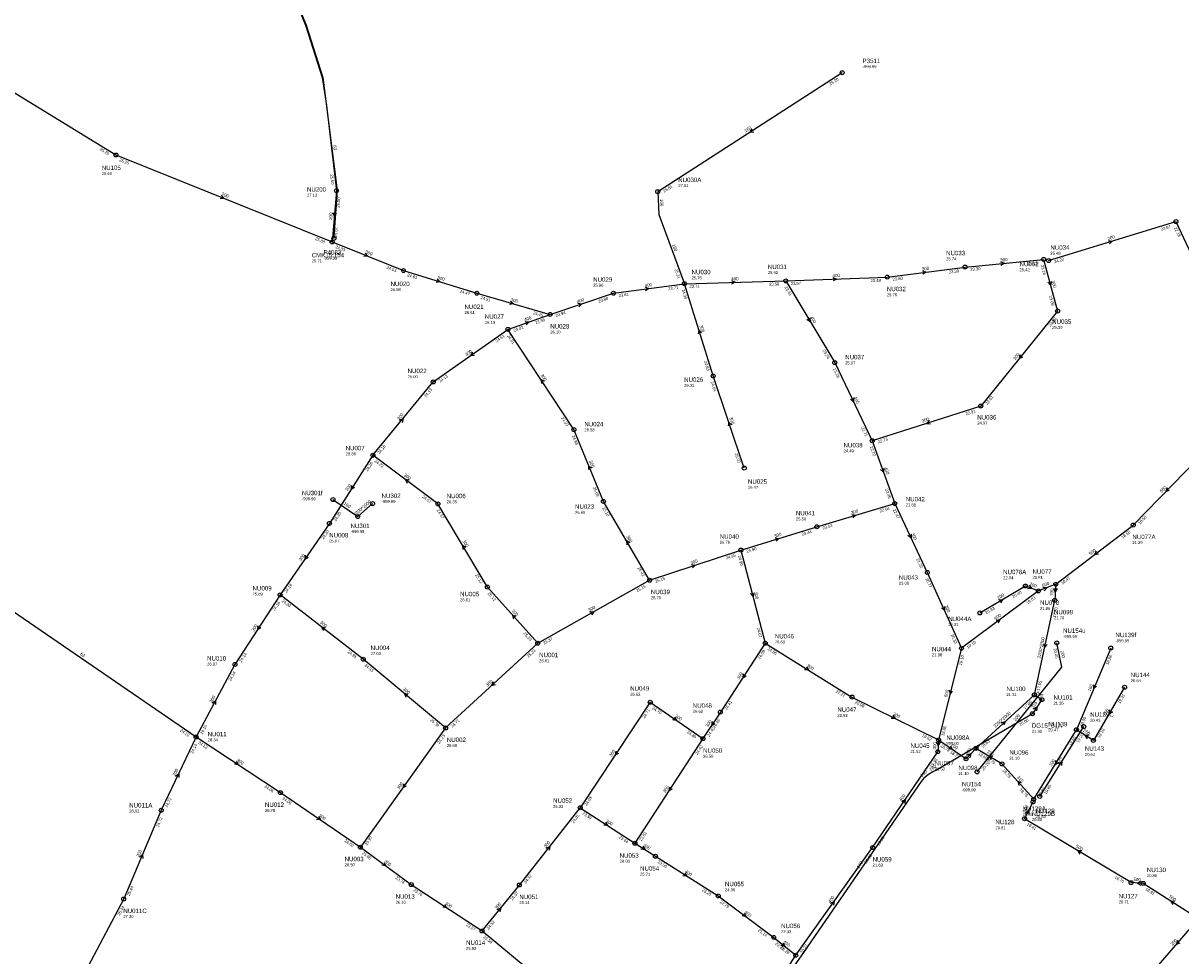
# Model space of a CAD drawing. Header units: metres. Extents: x 179992 to 198392, y 351761 to 369438.
# Tile 173 of 194: x 194796 to 195265, y 361798 to 362176. Entities that reach past the tile are written whole.
import ezdxf

# ---------------------------------------------------------------- set-up
doc = ezdxf.new("R2010")
doc.units = ezdxf.units.M

msp = doc.modelspace()

# ---------------------------------------------------------------- linework, layer by layer
at = {"layer": 'B-WE-RI-GWA-RIOOLLEIDING', "linetype": 'Continuous'}
for points in [[(194748.13, 362175.08), (194833.25, 362122.93)], [(194833.25, 362122.93), (194920.918, 362087.638)], [(194922.689, 362108.441), (194920.918, 362087.638)], [(195242.37, 361906.92), (195229.7, 361885.36)], [(195208.81, 361901.89), (195204.96, 361896.16)], [(195229.7, 361885.36), (195222.84, 361889.69)], [(195192.62, 361875.81), (195182.03, 361882.13)], [(195205.52, 361861.5), (195192.62, 361875.81)], [(195205.52, 361861.5), (195205.23, 361860.39)]]:
    msp.add_lwpolyline(points, dxfattribs=at)
at = {"layer": 'B-WE-RI-GWA-RIOOLLEIDING_BETON_200', "linetype": 'Continuous'}
msp.add_lwpolyline([(195211.54, 362080.1), (195263.19, 362095.9)], dxfattribs=at)
at = {"layer": 'B-WE-RI-GWA-RIOOLLEIDING_BETON_2000', "linetype": 'Continuous'}
for points in [[(195205.75, 361903.81), (195214.05, 361942.21)], [(195182.03, 361882.13), (195205.75, 361903.81)]]:
    msp.add_lwpolyline(points, dxfattribs=at)
at = {"layer": 'B-WE-RI-GWA-RIOOLLEIDING_BETON_300', "linetype": 'Continuous'}
for points in [[(195263.19, 362095.9), (195292.77, 362032.87)], [(194920.918, 362087.638), (194949.87, 362076.03)], [(195177.66, 362077.46), (195209.51, 362080.54)], [(195209.51, 362080.54), (195215.19, 362059.58)], [(194949.87, 362076.03), (194979.62, 362066.83)], [(195146.09, 362073.36), (195177.66, 362077.46)], [(195075.48, 362033.24), (195063.82, 362070.7)], [(194979.62, 362066.83), (195009.32, 362058.2)], [(195215.19, 362059.58), (195184.01, 362021.05)], [(194961.95, 362030.83), (194992.24, 362052.17)], [(195018.98, 362011.47), (194992.24, 362052.17)], [(195088.1, 361995.86), (195075.48, 362033.24)], [(194937.44, 362001.1), (194961.95, 362030.83)], [(195184.01, 362021.05), (195140.01, 362006.97)], [(195030.96, 361982.34), (195018.98, 362011.47)], [(194937.44, 362001.1), (194919.83, 361973.42)], [(194963.82, 361981.34), (194937.44, 362001.1)], [(194983.9, 361947.57), (194963.82, 361981.34)], [(195049.7, 361950.37), (195030.96, 361982.34)], [(195117.56, 361972.06), (195149.14, 361981.48)], [(195149.14, 361981.48), (195162.34, 361953.5)], [(194919.83, 361973.42), (194899.83, 361944.42)], [(195086.75, 361962.6), (195117.56, 361972.06)], [(195049.7, 361950.37), (195086.75, 361962.6)], [(195086.75, 361962.6), (195096.6, 361924.8)], [(195162.34, 361953.5), (195176.21, 361922.752)], [(195004.31, 361924.79), (195049.7, 361950.37)], [(194899.83, 361944.42), (194881.51, 361916.18)], [(194933.52, 361918.31), (194899.83, 361944.42)], [(195004.31, 361924.79), (194983.9, 361947.57)], [(195004.31, 361924.79), (194966.95, 361890.4)], [(195096.6, 361924.8), (195078.4, 361896.82)], [(195096.6, 361924.8), (195131.79, 361902.95)], [(194881.51, 361916.18), (194865.76, 361886.76)], [(194966.95, 361890.4), (194933.52, 361918.31)], [(195131.79, 361902.95), (195166.903, 361885.542)], [(195049.94, 361900.82), (195021.57, 361858.03)], [(195049.94, 361900.82), (195071.32, 361886.06)], [(195078.4, 361896.82), (195071.32, 361886.06)], [(194966.95, 361890.4), (194932.4, 361842)], [(195205.52, 361861.5), (195222.84, 361889.69)], [(194865.76, 361886.76), (194899.95, 361864.15)], [(195071.32, 361886.06), (195043.76, 361843.6)], [(194899.95, 361864.15), (194932.4, 361842)], [(194996.86, 361826.67), (195021.57, 361858.03)], [(195021.57, 361858.03), (195043.76, 361843.6)], [(194932.4, 361842), (194953.03, 361826.83)], [(195043.76, 361843.6), (195052.04, 361838.34)], [(194953.03, 361826.83), (194981.73, 361808.01)], [(194981.73, 361808.01), (194996.86, 361826.67)], [(194981.73, 361808.01), (195012.7, 361782.41)], [(195087.67, 361764.92), (195108.97, 361798.17)]]:
    msp.add_lwpolyline(points, dxfattribs=at)
at = {"layer": 'B-WE-RI-GWA-RIOOLLEIDING_BETON_400', "linetype": 'Continuous'}
for points in [[(195035.01, 362066.82), (195063.82, 362070.7)], [(195063.82, 362070.7), (195104.93, 362071.83)], [(195104.93, 362071.83), (195146.09, 362073.36)], [(195104.93, 362071.83), (195124.8, 362038.66)], [(195009.32, 362058.2), (195035.01, 362066.82)], [(194992.24, 362052.17), (195009.32, 362058.2)], [(195124.8, 362038.66), (195140.01, 362006.97)], [(195140.01, 362006.97), (195149.14, 361981.48)], [(195166.903, 361885.542), (195166.613, 361880.752)], [(195140.14, 361841.88), (195166.613, 361880.752)], [(195108.97, 361798.17), (195140.14, 361841.88)], [(195052.04, 361838.34), (195077.52, 361822.24)], [(195077.52, 361822.24), (195100.08, 361805.39)], [(195100.08, 361805.39), (195108.97, 361798.17)]]:
    msp.add_lwpolyline(points, dxfattribs=at)
at = {"layer": 'B-WE-RI-GWA-RIOOLLEIDING_BETON_500', "linetype": 'Continuous'}
for points in [[(195245.867, 361972.741), (195272.348, 361999.916)], [(195214.465, 361948.733), (195245.867, 361972.741)], [(195214.465, 361948.733), (195207.39, 361946.027)], [(195207.39, 361946.027), (195176.21, 361922.752)], [(195176.21, 361922.752), (195166.903, 361885.542)], [(195201.77, 361853.57), (195205.23, 361860.39)], [(195244.96, 361827.63), (195201.77, 361853.57)], [(195249.92, 361827.33), (195244.96, 361827.63)], [(195272.4, 361812.89), (195249.92, 361827.33)]]:
    msp.add_lwpolyline(points, dxfattribs=at)
at = {"layer": 'B-WE-RI-GWA-RIOOLLEIDING_BETON_700', "linetype": 'Continuous'}
for points in [[(195214.465, 361948.733), (195214.05, 361942.21)], [(195166.903, 361885.542), (195178.051, 361877.897)]]:
    msp.add_lwpolyline(points, dxfattribs=at)
at = {"layer": 'B-WE-RI-GWA-RIOOLLEIDING_BETON_800', "linetype": 'Continuous'}
msp.add_lwpolyline([(195205.75, 361903.81), (195208.81, 361901.89)], dxfattribs=at)
at = {"layer": 'B-WE-RI-GWA-RIOOLLEIDING_GVK_800', "linetype": 'Continuous'}
msp.add_lwpolyline([(195178.051, 361877.897), (195182.03, 361882.13)], dxfattribs=at)
at = {"layer": 'B-WE-RI-GWA-RIOOLLEIDING_PVC_200', "linetype": 'Continuous'}
for points in [[(195183.64, 361937.07), (195202.15, 361948.02)], [(195202.15, 361948.02), (195207.39, 361946.027)], [(194865.76, 361886.76), (194851.6, 361856.99)], [(194851.6, 361856.99), (194836.37, 361821)], [(194836.37, 361821), (194806.02, 361763.5)]]:
    msp.add_lwpolyline(points, dxfattribs=at)
at = {"layer": 'B-WE-RI-GWA-RIOOLPUT_INSPECTIEPUT'}
for centre in [(194833.25, 362122.93), (195263.19, 362095.9), (194920.92, 362087.64), (195209.51, 362080.54), (195211.54, 362080.1), (194949.87, 362076.03), (195177.66, 362077.46), (195063.82, 362070.7), (195104.93, 362071.83), (195146.09, 362073.36), (194979.62, 362066.83), (195035.01, 362066.82), (195009.32, 362058.2), (195215.19, 362059.58), (194992.24, 362052.17), (195124.8, 362038.66), (195075.48, 362033.24), (194961.95, 362030.83), (195184.01, 362021.05), (195018.98, 362011.47), (195140.01, 362006.97), (194937.44, 362001.1), (195088.1, 361995.86), (194963.82, 361981.34), (195030.96, 361982.34), (195149.14, 361981.48), (194919.83, 361973.42), (195117.56, 361972.06), (195245.87, 361972.74), (195086.75, 361962.6), (195162.34, 361953.5), (194983.9, 361947.57), (195049.7, 361950.37), (195202.15, 361948.02), (195214.46, 361948.73), (194899.83, 361944.42), (195207.39, 361946.03), (195214.05, 361942.21), (195183.64, 361937.07), (195004.31, 361924.79), (195096.6, 361924.8), (195176.21, 361922.75), (194881.51, 361916.18), (194933.52, 361918.31), (195242.37, 361906.92), (195049.94, 361900.82), (195131.79, 361902.95), (195205.75, 361903.81), (195078.4, 361896.82), (194966.95, 361890.4), (195222.84, 361889.69), (195071.32, 361886.06), (195166.9, 361885.54), (195182.03, 361882.13), (195229.7, 361885.36), (195166.61, 361880.75), (195178.05, 361877.9), (195192.62, 361875.81), (194899.95, 361864.15), (195021.57, 361858.03), (195205.23, 361860.39), (195205.52, 361861.5), (194851.6, 361856.99), (195201.77, 361853.57), (194932.4, 361842), (195043.76, 361843.6), (195140.14, 361841.88), (195052.04, 361838.34), (194953.03, 361826.83), (194996.86, 361826.67), (195244.96, 361827.63), (195249.92, 361827.33), (194836.37, 361821), (195077.52, 361822.24), (194981.73, 361808.01), (195100.08, 361805.39), (195108.97, 361798.17)]:
    msp.add_circle(centre, 0.8, dxfattribs=at)
at = {"layer": 'B-WE-RI-GWA-RIOOLPUT_OVERSTORTPUT'}
msp.add_circle((195208.81, 361901.89), 0.8, dxfattribs=at)
at = {"layer": 'B-WE-RI-GWA_STROMINGSRICHTING'}
for points in [[(194876.02, 362106.49), (194877.08, 362105.28), (194875.48, 362105.15)], [(194921.21, 362099.54), (194921.8, 362098.04), (194922.64, 362099.41)], [(195235.78, 362088.27), (195237.36, 362088), (195236.2, 362086.89)], [(194934.33, 362083.04), (194935.39, 362081.83), (194933.79, 362081.7)], [(195192.08, 362079.58), (195193.59, 362079), (195192.22, 362078.14)], [(195160.35, 362075.94), (195161.88, 362075.41), (195160.54, 362074.51)], [(194963.58, 362072.54), (194964.74, 362071.43), (194963.16, 362071.17)], [(195082.92, 362071.95), (195084.38, 362071.27), (195082.96, 362070.51)], [(195124.04, 362073.26), (195125.51, 362072.59), (195124.1, 362071.82)], [(195212.67, 362071.64), (195212.35, 362070.06), (195211.28, 362071.26)], [(195047.89, 362069.28), (195049.42, 362068.76), (195048.08, 362067.85)], [(194993.29, 362063.61), (194994.47, 362062.52), (194992.89, 362062.23)], [(195020.57, 362062.73), (195022.17, 362062.51), (195021.03, 362061.37)], [(195114.74, 362056.85), (195114.86, 362055.24), (195113.51, 362056.11)], [(194999.18, 362055.38), (195000.78, 362055.18), (194999.66, 362054.03)], [(195070.77, 362050.81), (195069.65, 362051.97), (195069.39, 362050.38)], [(194977.86, 362042.92), (194977.1, 362041.5), (194978.69, 362041.74)], [(195199.95, 362041.89), (195199.6, 362040.32), (195201.07, 362040.98)], [(195007, 362031.01), (195005.61, 362031.82), (195005.8, 362030.22)], [(195132.43, 362024.42), (195132.4, 362022.81), (195131.13, 362023.8)], [(194948.22, 362015.31), (194949.7, 362015.96), (194949.33, 362014.4)], [(195082.93, 362013.42), (195081.79, 362014.55), (195081.57, 362012.96)], [(195163.16, 362015.13), (195162.01, 362014.01), (195163.6, 362013.76)], [(195026.18, 361995.85), (195024.97, 361996.91), (195024.85, 361995.3)], [(195144.77, 361995.82), (195144.58, 361994.22), (195143.41, 361995.34)], [(194952.21, 361990.93), (194950.63, 361991.22), (194951.35, 361989.78)], [(194928.8, 361988.86), (194928.64, 361987.26), (194930.02, 361988.09)], [(195259.6, 361987.86), (195259.11, 361986.33), (195260.63, 361986.86)], [(195131.76, 361977.05), (195133.35, 361976.77), (195132.18, 361975.67)], [(195100.57, 361967.6), (195102.15, 361967.33), (195100.99, 361966.22)], [(195155.78, 361969.1), (195155.74, 361967.49), (195154.47, 361968.49)], [(194975.21, 361963.59), (194973.86, 361964.46), (194973.98, 361962.85)], [(195041.68, 361965.48), (195040.33, 361966.35), (195040.44, 361964.75)], [(195230.87, 361962.18), (195230.17, 361960.74), (195231.75, 361961.04)], [(194910.05, 361960.51), (194909.83, 361958.92), (194911.24, 361959.7)], [(195066.63, 361956.72), (195068.23, 361956.48), (195067.08, 361955.35)], [(195203.59, 361948.31), (195204.77, 361947.02), (195203.03, 361946.85)], [(195092.01, 361945.28), (195091.67, 361943.7), (195090.62, 361944.91)], [(195209.19, 361947.55), (195210.93, 361947.38), (195209.75, 361946.09)], [(195213.58, 361947.08), (195214.26, 361945.47), (195215.13, 361946.98)], [(195169.34, 361939.73), (195169.27, 361938.13), (195168.03, 361939.14)], [(195191.29, 361942.43), (195192.9, 361942.55), (195192.02, 361941.19)], [(194995.6, 361935.59), (194994.1, 361936.18), (194994.53, 361934.63)], [(195025.4, 361937.5), (195027.01, 361937.58), (195026.1, 361936.25)], [(195190.22, 361934.11), (195191.8, 361934.39), (195191.08, 361932.95)], [(194890.85, 361931.9), (194890.67, 361930.3), (194892.06, 361931.12)], [(194918.25, 361931.05), (194916.67, 361931.36), (194917.37, 361929.91)], [(195209.5, 361924.57), (195209.9, 361923.01), (195210.91, 361924.27)], [(195113.35, 361915.25), (195114.2, 361913.88), (195112.59, 361914.02)], [(195087.68, 361912.41), (195087.5, 361910.81), (195088.89, 361911.62)], [(194986.2, 361909.1), (194985.63, 361907.59), (194987.18, 361908.04)], [(195171.21, 361905.72), (195171.56, 361904.15), (195172.6, 361905.37)], [(194872.32, 361900.54), (194873.64, 361901.47), (194873.59, 361899.86)], [(194951.8, 361903.98), (194950.23, 361904.35), (194950.88, 361902.88)], [(195205.37, 361898.17), (195206.89, 361899.03), (195206.66, 361897.3)], [(195236.14, 361897.75), (195236.04, 361896.14), (195237.39, 361897.02)], [(195059.85, 361894.85), (195060.63, 361893.44), (195059.04, 361893.67)], [(195075.05, 361893.04), (195074.86, 361891.44), (195076.25, 361892.25)], [(195148.38, 361895.53), (195149.35, 361894.25), (195147.74, 361894.24)], [(195192.34, 361892.53), (195193.89, 361892.97), (195193.31, 361891.47)], [(195228.01, 361887.35), (195226.27, 361887.53), (195227.17, 361886.03)], [(195166.07, 361884.75), (195166.76, 361883.15), (195167.63, 361884.66)], [(195171.7, 361883.13), (195172.48, 361881.72), (195170.88, 361881.94)], [(195035.95, 361881.02), (195035.76, 361879.43), (195037.15, 361880.23)], [(195178.4, 361879.41), (195180.04, 361880.01), (195179.54, 361878.34)], [(195188.93, 361878.85), (195187.33, 361878.97), (195188.19, 361877.61)], [(194882.05, 361876.85), (194882.86, 361875.46), (194881.26, 361875.65)], [(195214.32, 361877.2), (195214.18, 361875.59), (195215.55, 361876.45)], [(194857.41, 361870.88), (194858.68, 361871.88), (194858.71, 361870.27)], [(195200.57, 361868.07), (195199.07, 361868.66), (195199.5, 361867.1)], [(194949.93, 361867.79), (194949.67, 361866.2), (194951.1, 361866.95)], [(195057.72, 361866.43), (195057.54, 361864.83), (195058.93, 361865.65)], [(195151.97, 361860.53), (195153.38, 361861.32), (195153.16, 361859.72)], [(194915.39, 361854.48), (194916.17, 361853.08), (194914.58, 361853.29)], [(195202.1, 361855.94), (195203.5, 361856.98), (195203.49, 361855.24)], [(195031.85, 361852.2), (195032.67, 361850.82), (195031.07, 361851)], [(195007.76, 361841.66), (195009.21, 361842.35), (195008.89, 361840.77)], [(195047, 361842.46), (195047.9, 361840.97), (195046.16, 361841.15)], [(195224.97, 361840.48), (195223.36, 361840.6), (195224.23, 361839.24)], [(194842.76, 361837.95), (194843.98, 361838.99), (194844.09, 361837.39)], [(194941.98, 361835.85), (194942.71, 361834.42), (194941.13, 361834.69)], [(195063.95, 361831.67), (195064.78, 361830.29), (195063.18, 361830.45)], [(195249.04, 361828.16), (195247.44, 361827.48), (195248.95, 361826.61)], [(194966.57, 361818.81), (194967.38, 361817.42), (194965.78, 361817.61)], [(194987.83, 361816.67), (194989.29, 361817.34), (194988.95, 361815.77)], [(195123.13, 361819.27), (195124.55, 361820.03), (195124.31, 361818.43)], [(195262.76, 361819.94), (195261.16, 361820.11), (195261.98, 361818.73)], [(195088.08, 361815.25), (195088.8, 361813.82), (195087.22, 361814.1)], [(195103.86, 361803.25), (195104.52, 361801.78), (195102.95, 361802.13)]]:
    msp.add_lwpolyline(points, dxfattribs=at)
at = {"layer": 'B-WE-RI-HWA-RIOOLLEIDING_PVC_160', "linetype": 'Continuous'}
msp.add_lwpolyline([(194921.25, 361983.077), (194931.322, 361976.206)], dxfattribs=at)
at = {"layer": 'B-WE-RI-HWA-RIOOLLEIDING_PVC_200', "linetype": 'Continuous'}
msp.add_lwpolyline([(195182.515, 361872.595), (195216.952, 361915.009), (195214.856, 361924.908)], dxfattribs=at)
at = {"layer": 'B-WE-RI-HWA-RIOOLLEIDING_PVC_250', "linetype": 'Continuous'}
msp.add_lwpolyline([(195207.955, 361862.629), (195225.787, 361890.934)], dxfattribs=at)
at = {"layer": 'B-WE-RI-HWA-RIOOLPUT_INSPECTIEPUT'}
for centre in [(194921.25, 361983.08), (195214.86, 361924.91), (195225.79, 361890.93), (195182.52, 361872.59), (195207.95, 361862.63)]:
    msp.add_circle(centre, 0.8, dxfattribs=at)
at = {"layer": 'B-WE-RI-HWA_STROMINGSRICHTING'}
msp.add_lwpolyline([(195215.49, 361875.95), (195216.87, 361876.78), (195216.71, 361875.18)], dxfattribs=at)
at = {"layer": 'B-WE-RI-PERSLEIDING-POMPPUT'}
msp.add_circle((195204.96, 361896.16), 0.8, dxfattribs=at)
at = {"layer": 'B-WE-RI-PERSLEIDING-RIOOLPUT_INSPECTIEPUT'}
for centre in [(194922.69, 362108.44), (194865.76, 361886.76)]:
    msp.add_circle(centre, 0.8, dxfattribs=at)
at = {"layer": 'B-WE-RI-PERSLEIDING_PP_63', "linetype": 'Continuous'}
for points in [[(194902.945, 362193.245), (194910.1, 362175.55), (194916.944, 362154.334), (194918.655, 362143.042), (194922.689, 362108.441)], [(194657.14, 361993.37), (194670.05, 361934.017), (194678.263, 361934.93), (194758.565, 361950.443), (194763.127, 361951.812), (194767.234, 361951.812), (194772.253, 361950.899), (194865.76, 361886.76)]]:
    msp.add_lwpolyline(points, dxfattribs=at)
at = {"layer": 'B-WE-RI-PERSLEIDING_PVC_160', "linetype": 'Continuous'}
msp.add_lwpolyline([(195204.96, 361896.16), (195166.015, 361873.328), (195164.524, 361872.554), (195162.756, 361871.56), (195160.879, 361870.069), (195159.885, 361868.633), (195112.335, 361799.628), (195103.631, 361787.17), (195097.241, 361777.944), (195091.525, 361768.542), (195090.276, 361766.081), (195089.216, 361764.063), (195088.332, 361762.225), (195087.237, 361759.927), (195085.741, 361756.539), (195083.797, 361751.149), (195081.97, 361745.932), (195075.326, 361724.572), (195065.16, 361727.2)], dxfattribs=at)
at = {"layer": 'B-WE-RI-RIOOLLEIDING', "linetype": 'Continuous'}
msp.add_lwpolyline([(194903.192, 362193.3), (194910.335, 362175.634), (194917.189, 362154.388), (194922.938, 362108.471), (194921.614, 362089.782), (194921.753, 362089.479), (194921.627, 362089.076)], dxfattribs=at)
at = {"layer": 'B-WE-RI-RIOOLPUT_INSPECTIEPUT'}
for centre in [(195127.8, 362156.31), (195052.99, 362108.04), (194921.63, 362089.08)]:
    msp.add_circle(centre, 0.8, dxfattribs=at)
at = {"layer": 'B-WE-RI-SWA-RIOOLLEIDING_PE_2000', "linetype": 'Continuous'}
msp.add_lwpolyline([(194931.322, 361976.206), (194937.346, 361981.477)], dxfattribs=at)
at = {"layer": 'B-WE-RI-SWA-RIOOLPUT_INSPECTIEPUT'}
for centre in [(194937.35, 361981.48), (194931.32, 361976.21)]:
    msp.add_circle(centre, 0.8, dxfattribs=at)
at = {"layer": 'B-WE-RI-VWA-RIOOLLEIDING', "linetype": 'Continuous'}
msp.add_lwpolyline([(195254.48, 361792.31), (195272.4, 361812.89)], dxfattribs=at)
at = {"layer": 'B-WE-RI-VWA-RIOOLLEIDING_PVC_160', "linetype": 'Continuous'}
for points in [[(195127.799, 362156.311), (195052.989, 362108.04)], [(195052.989, 362108.04), (195053.421, 362098.829), (195063.82, 362070.7)], [(195236.755, 361922.832), (195222.84, 361889.69)]]:
    msp.add_lwpolyline(points, dxfattribs=at)
at = {"layer": 'B-WE-RI-VWA-RIOOLPUT_INSPECTIEPUT'}
msp.add_circle((195236.76, 361922.83), 0.8, dxfattribs=at)
at = {"layer": 'B-WE-RI-VWA_STROMINGSRICHTING'}
for points in [[(195091.21, 362133.56), (195090.39, 362132.18), (195091.99, 362132.35)], [(195229.69, 361907.87), (195229.8, 361906.26), (195231.02, 361907.31)], [(195263.84, 361804.16), (195263.44, 361802.6), (195264.93, 361803.21)]]:
    msp.add_lwpolyline(points, dxfattribs=at)

# ---------------------------------------------------------------- texts
at = {"layer": 'B-WE-RI-GWA_AFM'}
for s, rotation, p in [('200', -21.93, (194875.92, 362106.6)), ('200', 85.13, (194920.89, 362096.53)), ('200', 17.01, (195235.65, 362088.28)), ('300', -21.85, (194934.23, 362083.16)), ('300', 5.52, (195191.96, 362079.62)), ('300', 7.4, (195160.23, 362075.99)), ('300', -17.18, (194963.5, 362072.65)), ('400', 7.67, (195047.77, 362069.3)), ('400', 1.57, (195082.79, 362072)), ('400', 2.13, (195123.92, 362073.31)), ('300', -74.84, (195212.69, 362071.77)), ('300', -16.2, (194993.19, 362063.69)), ('400', 18.55, (195020.44, 362062.74)), ('400', 19.45, (194999.05, 362055.39)), ('400', -59.08, (195114.73, 362056.99)), ('300', -72.71, (195069.93, 362053.7)), ('300', 35.17, (194975.36, 362041.23)), ('300', 51.02, (195198, 362039.58)), ('300', -56.69, (195005.4, 362033.55)), ('400', -64.36, (195132.44, 362024.56)), ('300', 50.5, (194948.09, 362015.25)), ('300', -71.34, (195082.04, 362016.28)), ('300', 17.74, (195160.29, 362014.27)), ('300', -67.64, (195025.1, 361998.64)), ('400', -70.29, (195144.78, 361995.95)), ('300', -36.84, (194949.84, 361992.78)), ('300', 57.54, (194927.14, 361986.36)), ('500', 45.74, (195257.46, 361985.76)), ('300', 16.61, (195131.62, 361977.09)), ('300', -59.62, (195040.22, 361968.08)), ('300', 17.07, (195100.44, 361967.62)), ('300', -64.74, (195155.77, 361969.24)), ('300', -59.26, (194973.73, 361966.21)), ('500', 37.4, (195228.46, 361960.43)), ('300', 55.41, (194908.3, 361958.07)), ('300', 18.27, (195066.49, 361956.74)), ('200', -20.82, (195203.59, 361948.32)), ('500', 20.93, (195209.19, 361947.54)), ('300', -75.39, (195092.04, 361945.38)), ('200', 30.61, (195191.15, 361942.42)), ('700', 86.36, (195213.38, 361943.96)), ('300', -48.14, (194993.64, 361937.86)), ('300', 29.4, (195025.26, 361937.49)), ('300', -65.72, (195169.35, 361939.88)), ('500', 36.74, (195190.08, 361934.06)), ('300', 57.03, (194889.17, 361929.42)), ('300', -37.78, (194915.92, 361932.96)), ('2200*2000', 77.8, (195208.16, 361918.6)), ('300', -31.84, (195113.27, 361915.35)), ('300', 56.96, (195086, 361909.93)), ('300', -39.86, (194949.53, 361905.94)), ('300', 42.63, (194983.96, 361907.11)), ('500', 75.96, (195170.43, 361902.85)), ('300', 61.84, (194872.22, 361900.46)), ('315', 56.1, (195205.37, 361898.19)), ('800', -32.11, (195206.37, 361904.35)), ('300', -26.37, (195148.3, 361895.64)), ('2250*2000', 42.43, (195189.91, 361890.39)), ('250', 59.56, (195234.56, 361895.18)), ('300', -34.62, (195059.79, 361894.95)), ('300', 56.66, (195073.35, 361890.55)), ('250', -32.26, (195225.37, 361889.03)), ('400', 86.54, (195165.89, 361881.64)), ('700', -34.44, (195171.64, 361883.24)), ('800', 46.77, (195178.42, 361879.41)), ('300', -33.48, (194881.99, 361876.99)), ('300', 56.46, (195034.24, 361878.56)), ('315', -30.83, (195186.38, 361880.45)), ('300', 58.43, (195212.71, 361874.66)), ('200', 64.56, (194857.31, 361870.8)), ('300', 54.48, (194948.13, 361865.36)), ('315', -47.97, (195198.59, 361870.33)), ('300', 57.01, (195056.05, 361863.96)), ('400', 55.74, (195151.86, 361860.47)), ('500', 63.1, (195202.1, 361855.92)), ('300', -34.32, (194915.33, 361854.58)), ('300', -33.04, (195031.78, 361852.31)), ('200', 67.06, (194842.66, 361837.87)), ('300', 51.76, (195007.64, 361841.61)), ('300', -32.43, (195047.01, 361842.47)), ('500', -30.99, (195222.42, 361842.07)), ('300', -36.33, (194941.93, 361835.97)), ('400', -32.29, (195063.89, 361831.78)), ('500', -3.46, (195245.92, 361828.34)), ('400', 54.51, (195123.02, 361819.2)), ('500', -32.71, (195260.27, 361821.63)), ('300', -33.25, (194966.51, 361818.9)), ('300', 50.96, (194987.71, 361816.62)), ('400', -36.76, (195088.01, 361815.37)), ('400', -39.08, (195103.8, 361803.36))]:
    msp.add_text(s, height=1.3, rotation=rotation, dxfattribs=at).set_placement(p)
at = {"layer": 'B-WE-RI-GWA_BOB'}
for s, rotation, p in [('25.25', -31.49, (194826.51, 362124.95)), ('25.25', -21.93, (194834.43, 362120.51)), ('26.00', 85.13, (194923.91, 362101.51)), ('25.67', 85.13, (194922.88, 362089.48)), ('22.87', 17.01, (195257.21, 362092.19)), ('22.18', -64.86, (195262.41, 362093.32)), ('25.00', -21.93, (194913.94, 362088.51)), ('24.83', -21.85, (194922.1, 362085.22)), ('23.13', 5.52, (195202.91, 362078.09)), ('24.22', 17.01, (195213.98, 362078.96)), ('24.63', -21.85, (194942.89, 362076.89)), ('24.63', -17.18, (194951.25, 362073.72)), ('23.30', 7.4, (195171.15, 362074.8)), ('23.30', 5.52, (195179.82, 362075.86)), ('23.16', -74.84, (195208.3, 362078.14)), ('23.71', 1.57, (195065.87, 362068.96)), ('23.58', 1.57, (195098.18, 362069.84)), ('23.57', 2.13, (195107, 362070.11)), ('23.48', 2.13, (195139.36, 362071.31)), ('23.60', 7.4, (195148.31, 362071.83)), ('24.47', -17.18, (194972.59, 362067.12)), ('24.51', -16.2, (194981.04, 362064.54)), ('23.81', 7.67, (195037.23, 362065.3)), ('23.71', 7.67, (195057.32, 362068.01)), ('24.30', -72.71, (195062.7, 362068.26)), ('23.61', -59.08, (195104.41, 362069.19)), ('23.09', -74.84, (195211.67, 362065.67)), ('23.80', 18.55, (195029.14, 362062.95)), ('24.45', -16.2, (195002.29, 362058.37)), ('23.95', 19.45, (195003.51, 362054.24)), ('23.94', 18.55, (195011.79, 362057.13)), ('23.09', 51.02, (195212.31, 362053.16)), ('24.02', 19.45, (194994.73, 362051.14)), ('24.51', 35.17, (194987.72, 362046.78)), ('24.51', -56.69, (194991.83, 362049.51)), ('23.26', -59.08, (195119.76, 362043.57)), ('24.63', -72.71, (195071.74, 362039.2)), ('24.13', 35.17, (194964.62, 362030.51)), ('23.26', -64.36, (195124.04, 362036.08)), ('24.13', 50.5, (194959.01, 362024.44)), ('24.64', -71.34, (195074.41, 362030.77)), ('22.91', 51.02, (195186.67, 362021.47)), ('22.91', 17.74, (195178.08, 362017.26)), ('24.93', -56.69, (195013.74, 362016.16)), ('24.93', -67.64, (195018.08, 362008.94)), ('22.71', -64.36, (195135.44, 362012.32)), ('24.18', 50.5, (194940.1, 362001.5)), ('22.72', -70.29, (195138.99, 362004.48)), ('22.73', 17.74, (195142.46, 362005.87)), ('25.03', -71.34, (195084.22, 362001.73)), ('24.26', 57.54, (194935.31, 361994.4)), ('24.23', -36.84, (194937.96, 361998.46)), ('25.09', -67.64, (195026.71, 361987.94)), ('22.45', -70.29, (195145.15, 361987.27)), ('24.57', -36.84, (194957.3, 361983.98)), ('24.20', 57.54, (194922.42, 361974.14)), ('24.57', -59.26, (194963.3, 361978.7)), ('25.10', -59.62, (195030.42, 361979.7)), ('22.54', 16.61, (195143.14, 361977.81)), ('22.47', -64.74, (195148.37, 361978.9)), ('18.55', 45.74, (195248.55, 361972.92)), ('23.53', 16.61, (195119.99, 361970.91)), ('24.20', 55.41, (194917.45, 361966.8)), ('24.44', 17.07, (195111.59, 361968.34)), ('18.55', 37.4, (195241.56, 361967.18)), ('24.90', 17.07, (195089.19, 361961.47)), ('24.93', 18.27, (195080.86, 361958.76)), ('24.90', -75.39, (195085.51, 361960.21)), ('21.22', -64.74, (195157.81, 361958.88)), ('25.12', -59.26, (194978.88, 361952.49)), ('25.42', -59.62, (195044.71, 361955.33)), ('24.16', 55.41, (194902.45, 361945.04)), ('25.15', 29.4, (195044.66, 361945.46)), ('25.15', 18.27, (195052.16, 361949.29)), ('20.77', -65.72, (195161.52, 361950.94)), ('18.47', 37.4, (195217.15, 361948.52)), ('25.12', -48.14, (194983.89, 361944.88)), ('20.40', 30.61, (195197.21, 361943.01)), ('19.03', 36.74, (195203.02, 361940.52)), ('24.18', 57.03, (194897.64, 361937.74)), ('24.29', -37.78, (194900.31, 361941.77)), ('20.83', 30.61, (195186.28, 361936.54)), ('17.70', 77.8, (195214.37, 361935.18)), ('25.33', -48.14, (194998.43, 361928.65)), ('24.67', -75.39, (195093.14, 361930.93)), ('25.37', 29.4, (195006.94, 361924.2)), ('20.33', -65.72, (195171.77, 361928.21)), ('19.10', 36.74, (195178.89, 361922.51)), ('24.14', 57.03, (194884.11, 361916.88)), ('24.95', -37.78, (194927.04, 361921.05)), ('25.33', 42.63, (195000.53, 361918.86)), ('24.69', 56.96, (195094.4, 361918.12)), ('24.56', -31.84, (195097.35, 361922.22)), ('19.10', 75.96, (195176.31, 361915.72)), ('24.93', -39.86, (194933.9, 361915.65)), ('24.14', 61.84, (194879.89, 361909.34)), ('22.27', -31.84, (195125.06, 361905.01)), ('17.65', 77.8, (195207.93, 361905.38)), ('24.41', 56.96, (195081, 361897.52)), ('20.98', -26.37, (195132.78, 361900.45)), ('17.65', 42.43, (195201.95, 361897.89)), ('19.31', 59.56, (195240.48, 361900.15)), ('24.71', 56.46, (195047.68, 361894.16)), ('24.70', -34.62, (195050.56, 361898.2)), ('24.15', 61.84, (194868.29, 361887.67)), ('25.38', -39.86, (194960.58, 361893.38)), ('24.71', 42.63, (194969.64, 361890.43)), ('24.45', 56.66, (195076.17, 361890.15)), ('24.73', 54.48, (194964.46, 361883.82)), ('24.40', -34.62, (195064.7, 361888.44)), ('24.40', 56.66, (195073.92, 361886.74)), ('19.62', -26.37, (195160.01, 361886.95)), ('18.85', 75.96, (195169.13, 361887.05)), ('18.85', 58.43, (195220.81, 361882.95)), ('19.18', 59.56, (195232.27, 361886.17)), ('24.14', 64.56, (194864.46, 361879.85)), ('24.12', -33.48, (194866.44, 361884.16)), ('24.40', 57.01, (195069.13, 361879.38)), ('18.78', -34.44, (195167.53, 361882.93)), ('18.63', 42.43, (195184.72, 361882.15)), ('19.78', 55.74, (195164.27, 361874.12)), ('18.72', -34.44, (195171.42, 361880.26)), ('18.69', -30.83, (195182.82, 361879.56)), ('18.75', -30.83, (195185.86, 361877.75)), ('18.78', -47.97, (195192.62, 361873.12)), ('24.06', -33.48, (194893.29, 361866.4)), ('18.79', -47.97, (195199.63, 361865.35)), ('18.83', 58.43, (195208.1, 361862.26)), ('24.72', 64.56, (194854.08, 361858.02)), ('24.06', -34.32, (194900.59, 361861.54)), ('24.03', 56.46, (195024.18, 361858.7)), ('24.72', 67.06, (194850.61, 361850.03)), ('24.01', 51.76, (195018.78, 361851.57)), ('23.99', -33.04, (195022.27, 361855.43)), ('18.61', -30.99, (195202.56, 361851)), ('24.00', -34.32, (194925.77, 361844.35)), ('23.97', 54.48, (194935.03, 361842.58)), ('23.64', -33.04, (195037.08, 361845.8)), ('23.62', 57.01, (195046.36, 361844.3)), ('19.98', 55.74, (195142.75, 361842.52)), ('23.98', -36.33, (194932.94, 361839.37)), ('23.56', -32.29, (195052.77, 361835.75)), ('20.05', 54.51, (195137.66, 361835.3)), ('24.37', 51.76, (194999.51, 361827.13)), ('25.44', 67.06, (194838.81, 361822.14)), ('23.76', -36.33, (194946.49, 361829.41)), ('18.76', -30.99, (195238.2, 361829.59)), ('23.76', -33.25, (194953.72, 361824.23)), ('24.37', 50.96, (194993.98, 361820.25)), ('23.25', -32.29, (195070.81, 361824.35)), ('18.91', -32.71, (195250.63, 361824.73)), ('25.44', 62.17, (194834.79, 361814.15)), ('22.79', -36.76, (195078.05, 361819.6)), ('24.52', 50.96, (194984.39, 361808.43)), ('23.57', -33.25, (194975.06, 361810.23)), ('21.14', -36.76, (195093.55, 361808.02)), ('23.56', -39.58, (194982.12, 361805.35)), ('20.73', -39.08, (195100.5, 361802.73)), ('20.27', 54.51, (195111.6, 361798.75)), ('20.28', -39.08, (195102.56, 361801.06))]:
    msp.add_text(s, height=1.2, rotation=rotation, dxfattribs=at).set_placement(p)
at = {"layer": 'B-WE-RI-GWA_PUTDEKSELNIVEAU'}
for s, p in [('26.60', (194827.47, 362114.81)), ('26.71', (194912.64, 362079.35)), ('25.74', (195169.96, 362080.19)), ('25.49', (195212.26, 362082.43)), ('25.92', (195097.65, 362074.59)), ('25.42', (195199.75, 362075.76)), ('25.96', (195026.81, 362069.48)), ('25.76', (195066.71, 362072.49)), ('26.98', (194944.63, 362067.68)), ('25.76', (195145.92, 362065.62)), ('26.61', (194974.62, 362058.4)), ('26.19', (194982.86, 362054.41)), ('26.10', (195009.4, 362050.46)), ('25.39', (195213.01, 362052.36)), ('25.07', (195129.04, 362037.97)), ('26.00', (194951.54, 362032.36)), ('26.31', (195063.71, 362028.82)), ('24.97', (195182.61, 362013.52)), ('26.58', (195023.22, 362010.78)), ('25.86', (194926.41, 362001.05)), ('24.49', (195128.36, 362002.23)), ('26.47', (195089.58, 361987.45)), ('26.35', (194967.39, 361981.61)), ('23.88', (195153.59, 361980.34)), ('26.69', (195019.45, 361977.3)), ('25.58', (195109.04, 361974.63)), ('25.67', (194919.75, 361965.68)), ('26.79', (195078.15, 361965.15)), ('21.29', (195245.53, 361965.01)), ('23.00', (195150.79, 361948.53)), ('22.04', (195193.09, 361950.76)), ('21.81', (195205.01, 361950.93)), ('25.89', (194888.65, 361944.16)), ('26.75', (195050.2, 361942.66)), ('26.61', (194972.82, 361941.81)), ('21.86', (195208.06, 361938.33)), ('21.70', (195213.72, 361934.48)), ('22.31', (195170.84, 361931.73)), ('26.69', (195100.48, 361924.68)), ('27.03', (194936.54, 361920)), ('21.98', (195164.22, 361919.48)), ('26.07', (194870.2, 361915.71)), ('26.61', (195004.89, 361917.09)), ('20.64', (195244.84, 361908.99)), ('26.62', (195041.82, 361903.49)), ('21.31', (195194.44, 361903.34)), ('21.35', (195213.52, 361899.87)), ('26.62', (195067.22, 361896.56)), ('23.63', (195125.86, 361894.91)), ('20.47', (195211.4, 361889)), ('26.68', (194967.45, 361882.69)), ('999.00', (195170.06, 361883.54)), ('26.50', (195071.4, 361878.32)), ('21.52', (195155.5, 361880.27)), ('21.10', (195195.64, 361877.5)), ('20.62', (195226.25, 361879.09)), ('21.52', (195165.37, 361873.18)), ('21.10', (195174.97, 361871.28)), ('26.33', (195010.54, 361857.98)), ('26.92', (194838.61, 361856.08)), ('26.78', (194893.67, 361856.33)), ('20.83', (195206.27, 361853.82)), ('20.81', (195189.96, 361849.31)), ('20.80', (195204.73, 361852.68)), ('26.50', (194925.98, 361834.28)), ('26.00', (195037.55, 361835.73)), ('21.63', (195140.14, 361834.14)), ('25.71', (195045.83, 361830.47)), ('20.86', (195251.4, 361829.86)), ('24.36', (195080.27, 361824.13)), ('26.10', (194946.68, 361819.06)), ('26.14', (194996.86, 361818.93)), ('20.71', (195239.96, 361819.2)), ('27.30', (194836.2, 361813.26)), ('22.33', (195103.04, 361807.13)), ('25.82', (194975.24, 361800.34))]:
    msp.add_text(s, height=1.2, dxfattribs=at).set_placement(p)
at = {"layer": 'B-WE-RI-GWA_PUTNUMMER'}
for s, p in [('NU105', (194827.47, 362116.85)), ('NU034', (195212.26, 362084.47)), ('CMK15.154', (194912.64, 362081.39)), ('NU033', (195169.96, 362082.23)), ('NU062', (195199.75, 362077.8)), ('NU030', (195066.71, 362074.53)), ('NU031', (195097.65, 362076.63)), ('NU020', (194944.63, 362069.72)), ('NU029', (195026.81, 362071.52)), ('NU032', (195145.92, 362067.66)), ('NU021', (194974.62, 362060.44)), ('NU027', (194982.86, 362056.45)), ('NU035', (195213.01, 362054.4)), ('NU028', (195009.4, 362052.5)), ('NU037', (195129.04, 362040.01)), ('NU022', (194951.54, 362034.4)), ('NU026', (195063.71, 362030.86)), ('NU024', (195023.22, 362012.82)), ('NU036', (195182.61, 362015.56)), ('NU007', (194926.41, 362003.09)), ('NU038', (195128.36, 362004.27)), ('NU025', (195089.58, 361989.49)), ('NU006', (194967.39, 361983.65)), ('NU023', (195019.45, 361979.34)), ('NU042', (195153.59, 361982.38)), ('NU041', (195109.04, 361976.67)), ('NU008', (194919.75, 361967.72)), ('NU040', (195078.15, 361967.19)), ('NU077A', (195245.53, 361967.05)), ('NU078A', (195193.09, 361952.8)), ('NU077', (195205.01, 361952.97)), ('NU009', (194888.65, 361946.2)), ('NU043', (195150.79, 361950.57)), ('NU005', (194972.82, 361943.85)), ('NU039', (195050.2, 361944.7)), ('NU078', (195208.06, 361940.37)), ('NU044A', (195170.84, 361933.77)), ('NU099', (195213.72, 361936.52)), ('NU046', (195100.48, 361926.72)), ('NU004', (194936.54, 361922.04)), ('NU001', (195004.89, 361919.13)), ('NU044', (195164.22, 361921.52)), ('NU010', (194870.2, 361917.75)), ('NU144', (195244.84, 361911.03)), ('NU049', (195041.82, 361905.53)), ('NU100', (195194.44, 361905.38)), ('NU101', (195213.52, 361901.91)), ('NU048', (195067.22, 361898.6)), ('NU047', (195125.86, 361896.95)), ('NU139', (195211.4, 361891.04)), ('NU098A', (195170.06, 361885.58)), ('NU002', (194967.45, 361884.73)), ('NU045', (195155.5, 361882.31)), ('NU143', (195226.25, 361881.13)), ('NU050', (195071.4, 361880.36)), ('NU096', (195195.64, 361879.54)), ('NU097', (195165.37, 361875.22)), ('NU098', (195174.97, 361873.32)), ('NU011A', (194838.61, 361858.12)), ('NU012', (194893.67, 361858.37)), ('NU052', (195010.54, 361860.02)), ('NU129B', (195204.73, 361854.72)), ('NU129', (195206.27, 361855.86)), ('NU128', (195189.96, 361851.35)), ('NU003', (194925.98, 361836.32)), ('NU053', (195037.55, 361837.77)), ('NU059', (195140.14, 361836.18)), ('NU054', (195045.83, 361832.51)), ('NU130', (195251.4, 361831.9)), ('NU055', (195080.27, 361826.17)), ('NU013', (194946.68, 361821.1)), ('NU051', (194996.86, 361820.97)), ('NU127', (195239.96, 361821.24)), ('NU011C', (194836.2, 361815.3)), ('NU056', (195103.04, 361809.17)), ('NU014', (194975.24, 361802.38))]:
    msp.add_text(s, height=1.8, dxfattribs=at).set_placement(p)
at = {"layer": 'B-WE-RI-HWA_AFM'}
for s, rotation, p in [('160', -34.3, (194925.44, 361981.18)), ('200', -78.04, (195216.34, 361921.66)), ('200', 50.93, (195198.14, 361893.09)), ('250', 57.79, (195215.39, 361875.88))]:
    msp.add_text(s, height=1.3, rotation=rotation, dxfattribs=at).set_placement(p)
at = {"layer": 'B-WE-RI-HWA_BOB'}
for s, rotation, p in [('20.05', -78.04, (195213.51, 361922.58)), ('19.20', 57.79, (195223.69, 361884.22)), ('20.20', 50.93, (195185.17, 361873.01)), ('19.60', 57.79, (195210.54, 361863.36))]:
    msp.add_text(s, height=1.2, rotation=rotation, dxfattribs=at).set_placement(p)
at = {"layer": 'B-WE-RI-HWA_PUTDEKSELNIVEAU'}
for s, p in [('-999.99', (194908.63, 361982.82)), ('-999.99', (195217.4, 361926.94)), ('20.43', (195228.4, 361892.92)), ('-999.99', (195176.37, 361864.68)), ('20.83', (195201.02, 361854.76))]:
    msp.add_text(s, height=1.2, dxfattribs=at).set_placement(p)
at = {"layer": 'B-WE-RI-HWA_PUTNUMMER'}
for s, p in [('NU301f', (194908.63, 361984.86)), ('NU154u', (195217.4, 361928.98)), ('NU129C', (195228.4, 361894.96)), ('NU154', (195176.37, 361866.72)), ('NU129A', (195201.02, 361856.8))]:
    msp.add_text(s, height=1.8, dxfattribs=at).set_placement(p)
at = {"layer": 'B-WE-RI-PERSLEIDING_AFM'}
for s, rotation, p in [('63', -83.35, (194921.32, 362126.87)), ('63', -34.45, (194818.58, 361920.08)), ('160', 38.46, (195160.11, 361870.45)), ('160', 27.43, (195163.52, 361872.91)), ('160', 55.43, (195134.58, 361833.29))]:
    msp.add_text(s, height=1.3, rotation=rotation, dxfattribs=at).set_placement(p)
at = {"layer": 'B-WE-RI-PERSLEIDING_BOB'}
for s, rotation, p in [('25.00', -83.35, (194920.11, 362114.99)), ('20.00', 30.38, (195200, 361891.17)), ('24.10', -34.45, (194859.13, 361889.12))]:
    msp.add_text(s, height=1.2, rotation=rotation, dxfattribs=at).set_placement(p)
at = {"layer": 'B-WE-RI-PERSLEIDING_PUTDEKSELNIVEAU'}
for s, p in [('27.13', (194910.72, 362106)), ('21.32', (195204.71, 361888.43)), ('26.34', (194870.42, 361884.98))]:
    msp.add_text(s, height=1.2, dxfattribs=at).set_placement(p)
at = {"layer": 'B-WE-RI-PERSLEIDING_PUTNUMMER'}
for s, p in [('NU200', (194910.72, 362108.04)), ('DG15_01A', (195204.71, 361890.47)), ('NU011', (194870.42, 361887.02))]:
    msp.add_text(s, height=1.8, dxfattribs=at).set_placement(p)
at = {"layer": 'B-WE-RI-SWA_AFM'}
msp.add_text('2000*2000', height=1.3, rotation=41.19, dxfattribs=at).set_placement((194930.3, 361976.34))
at = {"layer": 'B-WE-RI-SWA_PUTDEKSELNIVEAU'}
for p in [(194940.97, 361981.69), (194928.37, 361969.48)]:
    msp.add_text('-999.99', height=1.2, dxfattribs=at).set_placement(p)
at = {"layer": 'B-WE-RI-SWA_PUTNUMMER'}
for s, p in [('NU302', (194940.97, 361983.73)), ('NU301', (194928.37, 361971.52))]:
    msp.add_text(s, height=1.8, dxfattribs=at).set_placement(p)
at = {"layer": 'B-WE-RI-VWA_AFM'}
for s, rotation, p in [('160', 32.83, (195088.66, 362132)), ('160', -87.31, (195053.9, 362105.04)), ('160', -69.71, (195058.81, 362086.49)), ('160', 67.22, (195228.47, 361905.11)), ('200', 48.95, (195261.82, 361801.92))]:
    msp.add_text(s, height=1.3, rotation=rotation, dxfattribs=at).set_placement(p)
at = {"layer": 'B-WE-RI-VWA_BOB'}
for s, rotation, p in [('26.20', 32.83, (195123.06, 362151.11)), ('25.81', 32.83, (195055.65, 362107.61)), ('25.11', -69.71, (195059.77, 362076.45)), ('18.86', 67.22, (195235.78, 361915.87)), ('18.85', 67.22, (195225.27, 361890.84))]:
    msp.add_text(s, height=1.2, rotation=rotation, dxfattribs=at).set_placement(p)
at = {"layer": 'B-WE-RI-VWA_PUTDEKSELNIVEAU'}
msp.add_text('-999.99', height=1.2, dxfattribs=at).set_placement((195238.63, 361925.21))
at = {"layer": 'B-WE-RI-VWA_PUTNUMMER'}
msp.add_text('NU139f', height=1.8, dxfattribs=at).set_placement((195238.63, 361927.25))
at = {"layer": 'B-WE-RI_PUTDEKSELNIVEAU'}
for s, p in [('-999.99', (195136.11, 362158.17)), ('27.01', (195061.3, 362109.9)), ('-999.99', (194917.44, 362080.47))]:
    msp.add_text(s, height=1.2, dxfattribs=at).set_placement(p)
at = {"layer": 'B-WE-RI_PUTNUMMER'}
for s, p in [('P3511', (195136.11, 362160.21)), ('NU030A', (195061.3, 362111.94)), ('P4083', (194917.44, 362082.51))]:
    msp.add_text(s, height=1.8, dxfattribs=at).set_placement(p)

doc.saveas('drawing.dxf')
